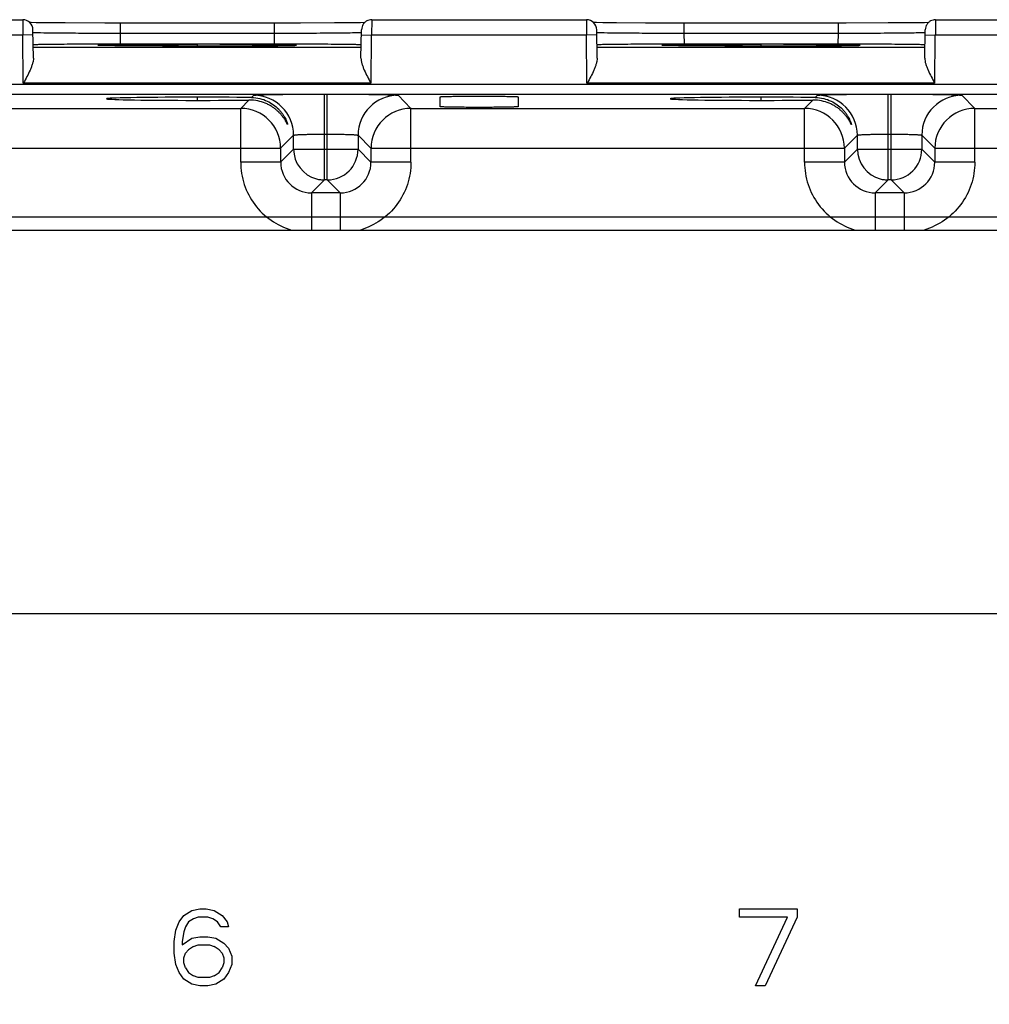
# Model space of a CAD drawing. Header units: inches. Extents: x 0 to 34, y 0 to 22.
# Tile 58 of 71: x 17.5 to 19.4, y 16.3 to 18.2. Entities that reach past the tile are written whole.
import ezdxf

# ---------------------------------------------------------------- set-up
doc = ezdxf.new("R2010")
doc.units = ezdxf.units.IN
doc.header["$LTSCALE"] = 1.87
doc.header["$MEASUREMENT"] = 0
doc.layers.get('0').update_dxf_attribs({"linetype": 'CONTINUOUS'})
doc.layers.add('DIMENSIONS', color=7, linetype='CONTINUOUS')
doc.styles.get("Standard").update_dxf_attribs({"font": 'txt', "width": 0.8})
doc.dimstyles.new('DIMSTYLE_1', dxfattribs={"dimtxt": 0.125, "dimasz": 0.18, "dimexe": 0.125, "dimexo": 0.0625, "dimgap": 0.09, "dimtad": 0, "dimtih": 1, "dimtoh": 1, "dimzin": 4, "dimdsep": 46, "dimtxsty": 'STANDARD', "dimblk": '_FILLED', "dimblk1": '_FILLED', "dimblk2": '_FILLED', "dimcen": 0.09, "dimadec": 0, "dimazin": 0, "dimtp": 0.01, "dimtm": 0.01, "dimtfac": 1, "dimtofl": 0, "dimtmove": 0, "dimatfit": 3, "dimldrblk": '_FILLED', "dimfxl": 1, "dimtolj": 1, "dimtzin": 4, "dimarcsym": 0})

# ---------------------------------------------------------------- blocks, each defined once
blk = doc.blocks.new('*D41')
at = {"layer": 'DIMENSIONS', "color": 2, "linetype": 'CONTINUOUS'}
blk.add_line((11.6309, 17.8466), (22.5948, 17.8466), dxfattribs=at)
at = {"layer": 'DIMENSIONS', "color": 2, "linetype": 'CONTINUOUS', "insert": (22.6573, 17.9091), "char_height": 0.125, "width": 1.125, "attachment_point": 1, "line_spacing_factor": 0.9}
blk.add_mtext('3.08{\\Ftxt.shx;\\W1.000000;\\H0.125000; }[78.3]', dxfattribs=at)
blk = doc.blocks.new('_FILLED')
at = {"color": 0, "linetype": 'BYBLOCK'}
blk.add_solid([(0, 0), (-1, 0.174), (-1, -0.174)], dxfattribs=at)

msp = doc.modelspace()

# ---------------------------------------------------------------- linework, layer by layer
at = {"color": 7, "linetype": 'CONTINUOUS'}
for p, q in [((17.1247, 18.2308), (17.5437, 18.2308)), ((17.5437, 18.2308), (17.5439, 18.2008)), ((17.5605, 18.2251), (17.5578, 18.2252)), ((17.5701, 18.225), (17.5605, 18.2251)), ((18.2029, 18.225), (18.1893, 18.2248)), ((18.2109, 18.2252), (18.2029, 18.225)), ((18.2247, 18.2308), (18.2245, 18.2008)), ((18.2247, 18.2308), (18.6437, 18.2308)), ((18.6437, 18.2308), (18.6439, 18.2008)), ((18.6634, 18.2251), (18.6578, 18.2252)), ((18.6758, 18.2249), (18.6634, 18.2251)), ((19.3029, 18.225), (19.2893, 18.2248)), ((19.3109, 18.2252), (19.3029, 18.225)), ((19.3247, 18.2308), (19.3245, 18.2008)), ((19.3247, 18.2308), (19.7437, 18.2308)), ((17.5647, 18.1559), (17.5637, 18.2112)), ((17.5892, 18.2247), (17.5701, 18.225)), ((17.6265, 18.2244), (17.5892, 18.2247)), ((17.7041, 18.2242), (17.6265, 18.2244)), ((18.0856, 18.2242), (17.7041, 18.2242)), ((17.7338, 18.2242), (17.7338, 18.2045)), ((18.0346, 18.2242), (18.0346, 18.2045)), ((18.1518, 18.2245), (18.0856, 18.2242)), ((18.1606, 18.2246), (18.1518, 18.2245)), ((18.1893, 18.2248), (18.1606, 18.2246)), ((18.2037, 18.1559), (18.2047, 18.2112)), ((18.2039, 18.206), (18.2046, 18.2062)), ((18.2051, 18.2146), (18.2047, 18.2112)), ((18.6647, 18.1559), (18.6637, 18.2112)), ((18.7022, 18.2246), (18.6758, 18.2249)), ((18.7588, 18.2243), (18.7022, 18.2246)), ((19.1501, 18.2242), (18.7588, 18.2243)), ((18.8338, 18.2242), (18.8338, 18.2045)), ((19.1346, 18.2242), (19.1346, 18.2045)), ((19.2322, 18.2244), (19.1501, 18.2242)), ((19.2606, 18.2246), (19.2322, 18.2244)), ((19.2893, 18.2248), (19.2606, 18.2246)), ((19.3037, 18.1559), (19.3047, 18.2112)), ((19.3039, 18.206), (19.3046, 18.2062)), ((19.3051, 18.2146), (19.3047, 18.2112)), ((17.5439, 18.2008), (17.1237, 18.2008)), ((17.5639, 18.2012), (17.5439, 18.2008)), ((17.5447, 18.1069), (17.5439, 18.2008)), ((17.7338, 18.2045), (18.0346, 18.2045)), ((17.7338, 18.2045), (17.7342, 18.1831)), ((18.0346, 18.2045), (18.0342, 18.1831)), ((18.2045, 18.2012), (18.2245, 18.2008)), ((18.2237, 18.2008), (18.2229, 18.1069)), ((18.6439, 18.2008), (18.2237, 18.2008)), ((18.6639, 18.2012), (18.6439, 18.2008)), ((18.6447, 18.1069), (18.6439, 18.2008)), ((18.8338, 18.2045), (19.1346, 18.2045)), ((18.8338, 18.2045), (18.8342, 18.1831)), ((19.1346, 18.2045), (19.1342, 18.1831)), ((19.3045, 18.2012), (19.3245, 18.2008)), ((19.3237, 18.2008), (19.3229, 18.1069)), ((19.7439, 18.2008), (19.3237, 18.2008)), ((18.2041, 18.1769), (17.5643, 18.1769)), ((17.6944, 18.1808), (17.694, 18.1808)), ((17.6953, 18.1807), (17.6949, 18.1807)), ((17.7006, 18.1805), (17.6983, 18.1806)), ((17.7161, 18.1831), (17.6986, 18.1831)), ((17.7042, 18.1805), (17.7006, 18.1805)), ((17.7109, 18.1803), (17.7042, 18.1805)), ((17.7222, 18.1802), (17.7109, 18.1803)), ((17.7342, 18.1831), (17.7161, 18.1831)), ((17.7467, 18.1799), (17.7222, 18.1802)), ((18.0342, 18.1831), (17.7342, 18.1831)), ((17.7982, 18.1796), (17.7467, 18.1799)), ((17.8198, 18.1795), (17.7982, 18.1796)), ((17.9141, 18.1794), (17.8198, 18.1795)), ((17.8842, 18.1828), (17.8842, 18.1794)), ((17.9917, 18.1797), (17.9141, 18.1794)), ((18.0319, 18.18), (17.9917, 18.1797)), ((18.051, 18.1802), (18.0319, 18.18)), ((18.0523, 18.1831), (18.0342, 18.1831)), ((18.0414, 18.1801), (18.0719, 18.1807)), ((18.0608, 18.1804), (18.051, 18.1802)), ((18.0663, 18.1805), (18.0608, 18.1804)), ((18.0697, 18.1806), (18.0663, 18.1805)), ((18.0717, 18.1807), (18.0697, 18.1806)), ((18.0729, 18.1807), (18.0717, 18.1807)), ((18.0738, 18.1807), (18.0734, 18.1807)), ((19.3041, 18.1769), (18.6643, 18.1769)), ((18.7944, 18.1808), (18.794, 18.1808)), ((18.7953, 18.1807), (18.7949, 18.1807)), ((18.8006, 18.1805), (18.7983, 18.1806)), ((18.8161, 18.1831), (18.7986, 18.1831)), ((18.8052, 18.1804), (18.8006, 18.1805)), ((18.8134, 18.1803), (18.8052, 18.1804)), ((18.8272, 18.1801), (18.8134, 18.1803)), ((18.8342, 18.1831), (18.8161, 18.1831)), ((18.8557, 18.1798), (18.8272, 18.1801)), ((19.1342, 18.1831), (18.8342, 18.1831)), ((18.9135, 18.1795), (18.8557, 18.1798)), ((18.9198, 18.1795), (18.9135, 18.1795)), ((19.0141, 18.1794), (18.9198, 18.1795)), ((18.9842, 18.1828), (18.9842, 18.1794)), ((19.0917, 18.1797), (19.0141, 18.1794)), ((19.1319, 18.18), (19.0917, 18.1797)), ((19.151, 18.1802), (19.1319, 18.18)), ((19.1523, 18.1831), (19.1342, 18.1831)), ((19.1414, 18.1801), (19.1719, 18.1807)), ((19.1608, 18.1804), (19.151, 18.1802)), ((19.1663, 18.1805), (19.1608, 18.1804)), ((19.1697, 18.1806), (19.1663, 18.1805)), ((19.1717, 18.1807), (19.1697, 18.1806)), ((19.1729, 18.1807), (19.1717, 18.1807)), ((19.1738, 18.1807), (19.1734, 18.1807)), ((11.9519, 18.1048), (20.5329, 18.1048)), ((18.2229, 18.1069), (17.5447, 18.1069)), ((19.3229, 18.1069), (18.6447, 18.1069)), ((11.9519, 18.0858), (20.5329, 18.0858)), ((17.8842, 18.0797), (17.8842, 18.0735)), ((17.9852, 18.0741), (17.9691, 18.0579)), ((17.9944, 18.0833), (17.9902, 18.0791)), ((18.1324, 17.9183), (18.1324, 18.0857)), ((18.138, 17.9183), (18.138, 18.0857)), ((18.3013, 18.0579), (18.276, 18.0833)), ((18.3582, 18.0612), (18.358, 18.0804)), ((18.5104, 18.0804), (18.5102, 18.0612)), ((18.9842, 18.0797), (18.9842, 18.0735)), ((19.0852, 18.0741), (19.0691, 18.0579)), ((19.0944, 18.0833), (19.0902, 18.0791)), ((19.2324, 17.9183), (19.2324, 18.0857)), ((19.238, 17.9183), (19.238, 18.0857)), ((19.4013, 18.0579), (19.376, 18.0833)), ((17.2013, 18.0579), (17.9691, 18.0579)), ((17.9691, 17.9529), (17.9691, 18.0579)), ((18.3013, 18.0579), (19.0691, 18.0579)), ((18.3013, 17.9529), (18.3013, 18.0579)), ((19.0691, 17.9529), (19.0691, 18.0579)), ((19.4013, 18.0579), (20.1691, 18.0579)), ((19.4013, 17.9529), (19.4013, 18.0579)), ((18.047, 17.98), (18.0724, 18.0053)), ((18.0724, 17.9783), (18.0724, 18.0053)), ((18.1324, 18.0077), (18.138, 18.0077)), ((18.198, 18.0053), (18.198, 17.9783)), ((18.198, 18.0053), (18.2233, 17.98)), ((19.147, 17.98), (19.1724, 18.0053)), ((19.1724, 17.9783), (19.1724, 18.0053)), ((19.2324, 18.0077), (19.238, 18.0077)), ((19.298, 18.0053), (19.3233, 17.98)), ((19.298, 18.0053), (19.298, 17.9783)), ((17.1233, 17.98), (18.047, 17.98)), ((18.047, 17.98), (18.047, 17.9529)), ((18.0724, 17.9783), (18.047, 17.9529)), ((18.0724, 17.9783), (18.198, 17.9783)), ((18.2233, 17.9529), (18.198, 17.9783)), ((18.2233, 17.98), (19.147, 17.98)), ((18.2233, 17.98), (18.2233, 17.9529)), ((19.147, 17.98), (19.147, 17.9529)), ((19.1724, 17.9783), (19.147, 17.9529)), ((19.1724, 17.9783), (19.298, 17.9783)), ((19.3233, 17.9529), (19.298, 17.9783)), ((19.3233, 17.98), (20.247, 17.98)), ((19.3233, 17.98), (19.3233, 17.9529)), ((18.047, 17.9529), (17.9691, 17.9529)), ((18.3013, 17.9529), (18.2233, 17.9529)), ((19.147, 17.9529), (19.0691, 17.9529)), ((19.4013, 17.9529), (19.3233, 17.9529)), ((18.107, 17.8929), (18.1324, 17.9183)), ((18.138, 17.9183), (18.1324, 17.9183)), ((18.138, 17.9183), (18.1633, 17.8929)), ((19.207, 17.8929), (19.2324, 17.9183)), ((19.238, 17.9183), (19.2324, 17.9183)), ((19.238, 17.9183), (19.2633, 17.8929)), ((18.1633, 17.8929), (18.107, 17.8929)), ((18.107, 17.8929), (18.107, 17.8206)), ((18.1633, 17.8929), (18.1633, 17.8206)), ((19.2633, 17.8929), (19.207, 17.8929)), ((19.207, 17.8929), (19.207, 17.8206)), ((19.2633, 17.8929), (19.2633, 17.8206)), ((12.1231, 17.8206), (20.3656, 17.8206)), ((12.1231, 17.0726), (20.3656, 17.0726)), ((17.8488, 16.4711), (17.8581, 16.4838)), ((17.8581, 16.4838), (17.8738, 16.4934)), ((17.8769, 16.4774), (17.8675, 16.4711)), ((17.8738, 16.4934), (17.8894, 16.4966)), ((17.8863, 16.4806), (17.8769, 16.4774)), ((17.905, 16.4806), (17.8863, 16.4806)), ((17.8894, 16.4966), (17.9019, 16.4966)), ((17.9019, 16.4966), (17.9175, 16.4934)), ((17.9144, 16.4774), (17.905, 16.4806)), ((17.9238, 16.4711), (17.9144, 16.4774)), ((17.9175, 16.4934), (17.9331, 16.4838)), ((17.9331, 16.4838), (17.9425, 16.4711)), ((18.9424, 16.4966), (19.0549, 16.4966)), ((18.9424, 16.4806), (18.9424, 16.4966)), ((19.0361, 16.4806), (18.9424, 16.4806)), ((18.9736, 16.3466), (19.0361, 16.4806)), ((19.0549, 16.4806), (18.9924, 16.3466)), ((19.0549, 16.4966), (19.0549, 16.4806)), ((17.8425, 16.4551), (17.8488, 16.4711)), ((17.8613, 16.4615), (17.8581, 16.4519)), ((17.8675, 16.4711), (17.8613, 16.4615)), ((17.93, 16.4615), (17.9238, 16.4711)), ((17.9456, 16.4615), (17.93, 16.4615)), ((17.9425, 16.4711), (17.9456, 16.4615)), ((17.8394, 16.4328), (17.8425, 16.4551)), ((17.8581, 16.4519), (17.855, 16.4328)), ((17.855, 16.4264), (17.8738, 16.4391)), ((17.8738, 16.4391), (17.8894, 16.4423)), ((17.8894, 16.4423), (17.905, 16.4423)), ((17.905, 16.4423), (17.9206, 16.4391)), ((17.9206, 16.4391), (17.9363, 16.4296)), ((17.8394, 16.4104), (17.8394, 16.4328)), ((17.855, 16.4328), (17.855, 16.4264)), ((17.8769, 16.4232), (17.8675, 16.4168)), ((17.8769, 16.4232), (17.8863, 16.4264)), ((17.8863, 16.4264), (17.9081, 16.4264)), ((17.9081, 16.4264), (17.9175, 16.4232)), ((17.9269, 16.4168), (17.9175, 16.4232)), ((17.9363, 16.4296), (17.9456, 16.42)), ((17.9456, 16.42), (17.9519, 16.404)), ((17.8425, 16.3881), (17.8394, 16.4104)), ((17.8581, 16.4008), (17.8613, 16.4104)), ((17.8581, 16.3913), (17.8581, 16.4008)), ((17.8675, 16.4168), (17.8613, 16.4104)), ((17.9331, 16.4104), (17.9269, 16.4168)), ((17.9331, 16.4104), (17.9363, 16.4008)), ((17.9363, 16.4008), (17.9363, 16.3913)), ((17.9519, 16.404), (17.9519, 16.3881)), ((17.8488, 16.3721), (17.8425, 16.3881)), ((17.8613, 16.3817), (17.8581, 16.3913)), ((17.8613, 16.3817), (17.8675, 16.3721)), ((17.9269, 16.3721), (17.9331, 16.3817)), ((17.9363, 16.3913), (17.9331, 16.3817)), ((17.9519, 16.3881), (17.9456, 16.3721)), ((17.8581, 16.3594), (17.8488, 16.3721)), ((17.8675, 16.3721), (17.8769, 16.3657)), ((17.8863, 16.3625), (17.8769, 16.3657)), ((17.9081, 16.3625), (17.8863, 16.3625)), ((17.9175, 16.3657), (17.9081, 16.3625)), ((17.9175, 16.3657), (17.9269, 16.3721)), ((17.9456, 16.3721), (17.9363, 16.3594)), ((17.8738, 16.3498), (17.8581, 16.3594)), ((17.8894, 16.3466), (17.8738, 16.3498)), ((17.905, 16.3466), (17.8894, 16.3466)), ((17.9206, 16.3498), (17.905, 16.3466)), ((17.9363, 16.3594), (17.9206, 16.3498)), ((18.9924, 16.3466), (18.9736, 16.3466))]:
    msp.add_line(p, q, dxfattribs=at)
for points in [[(17.6937, 18.1808), (17.6934, 18.1808), (17.6932, 18.1808), (17.6931, 18.1808)], [(17.6983, 18.1806), (17.6964, 18.1807), (17.6958, 18.1807)], [(18.0757, 18.1809), (18.0757, 18.1809), (18.0757, 18.1809), (18.0755, 18.1808), (18.0754, 18.1808), (18.0752, 18.1808), (18.0749, 18.1808), (18.0746, 18.1808), (18.0742, 18.1808)], [(18.7937, 18.1808), (18.7934, 18.1808), (18.7932, 18.1808), (18.7931, 18.1808)], [(18.7983, 18.1806), (18.7964, 18.1807), (18.7958, 18.1807)], [(19.1757, 18.1809), (19.1757, 18.1809), (19.1757, 18.1809), (19.1755, 18.1808), (19.1754, 18.1808), (19.1752, 18.1808), (19.1749, 18.1808), (19.1746, 18.1808), (19.1742, 18.1808)]]:
    msp.add_lwpolyline(points, dxfattribs=at)
for centre, radius, start, end in [((17.5437, 18.2108), 0.02, 1.0002, 90.0017), ((18.6437, 18.2108), 0.02, 1.0002, 90.0017), ((18.0012, 14.8183), 3.364, 89.1307, 89.316), ((19.1012, 14.8183), 3.364, 89.1307, 89.316), ((17.9861, 17.993), 0.0811, 87.2256, 90.692), ((17.9944, 18.0053), 0.078, 0.0437, 89.9565), ((18.276, 18.0053), 0.078, 90.0435, 179.9563), ((19.0861, 17.993), 0.0811, 87.2256, 90.692), ((19.0944, 18.0053), 0.078, 0.0437, 89.9565), ((19.376, 18.0053), 0.078, 90.0435, 179.9563), ((17.969, 17.9799), 0.078, 0.0195, 89.9804), ((18.3014, 17.9799), 0.078, 90.021, 179.979), ((19.069, 17.9799), 0.078, 0.0195, 89.9804), ((19.4014, 17.9799), 0.078, 90.021, 179.979), ((18.1324, 17.9783), 0.06, 180.0174, 255.0839), ((18.138, 17.9783), 0.06, 270.0209, 359.979), ((19.2324, 17.9783), 0.06, 180.0174, 255.0839), ((19.238, 17.9783), 0.06, 270.0209, 359.979), ((18.1071, 17.953), 0.06, 180.0504, 269.95), ((18.1633, 17.953), 0.06, 270.0504, 359.95), ((19.2071, 17.953), 0.06, 180.0504, 269.95), ((19.2633, 17.953), 0.06, 270.0504, 359.95), ((18.1326, 17.979), 0.0607, 255.1165, 262.4833), ((18.1325, 17.978), 0.0597, 262.4725, 269.9583), ((19.2326, 17.979), 0.0607, 255.1165, 262.4833), ((19.2325, 17.978), 0.0597, 262.4725, 269.9583)]:
    msp.add_arc(centre, radius, start, end, dxfattribs=at)
for centre in [(17.8842, 18.0766), (18.9842, 18.0766)]:
    msp.add_ellipse(centre, major_axis=(0.1771, 0), ratio=0.017455, start_param=0.92934, end_param=5.318939, dxfattribs=at)
for points, knots in [([(18.2247, 18.2308), (18.2231, 18.2308), (18.2197, 18.2303), (18.2149, 18.2285), (18.2106, 18.2254), (18.2084, 18.2225), (18.2075, 18.221)], [0, 0, 0, 0, 0.236486, 0.48835, 0.744357, 1, 1, 1, 1]), ([(19.3247, 18.2308), (19.3231, 18.2308), (19.3197, 18.2303), (19.3149, 18.2285), (19.3106, 18.2254), (19.3084, 18.2225), (19.3075, 18.221)], [0, 0, 0, 0, 0.236486, 0.48835, 0.744357, 1, 1, 1, 1]), ([(17.5638, 18.2062), (17.5638, 18.2061), (17.5639, 18.2061), (17.5641, 18.2061), (17.5644, 18.206), (17.5648, 18.206), (17.5653, 18.206), (17.5662, 18.2059), (17.5677, 18.2059), (17.5697, 18.2058), (17.5723, 18.2057), (17.5752, 18.2057), (17.5774, 18.2056), (17.5785, 18.2056)], [0, 0, 0, 0, 0.004677, 0.016926, 0.037014, 0.064951, 0.100713, 0.144268, 0.254609, 0.395671, 0.567138, 0.768692, 1, 1, 1, 1]), ([(18.0346, 18.2045), (18.045, 18.2045), (18.0655, 18.2046), (18.0954, 18.2047), (18.1232, 18.2049), (18.148, 18.2051), (18.1688, 18.2053), (18.1835, 18.2055), (18.1928, 18.2056), (18.1977, 18.2058), (18.2013, 18.2059), (18.2032, 18.206), (18.2039, 18.206)], [0, 0, 0, 0, 0.184742, 0.363215, 0.52923, 0.677237, 0.802042, 0.899531, 0.936918, 0.966236, 0.987314, 1, 1, 1, 1]), ([(18.2075, 18.221), (18.2072, 18.2205), (18.2062, 18.2185), (18.2054, 18.2163), (18.2051, 18.2146)], [0, 0, 0, 0, 0.255238, 1, 1, 1, 1]), ([(18.6638, 18.2062), (18.6638, 18.2061), (18.6639, 18.2061), (18.6641, 18.2061), (18.6644, 18.206), (18.6648, 18.206), (18.6653, 18.206), (18.6662, 18.2059), (18.6677, 18.2059), (18.6697, 18.2058), (18.6723, 18.2057), (18.6752, 18.2057), (18.6774, 18.2056), (18.6785, 18.2056)], [0, 0, 0, 0, 0.004677, 0.016926, 0.037014, 0.064951, 0.100713, 0.144268, 0.254609, 0.395671, 0.567138, 0.768692, 1, 1, 1, 1]), ([(19.1346, 18.2045), (19.145, 18.2045), (19.1655, 18.2046), (19.1954, 18.2047), (19.2232, 18.2049), (19.248, 18.2051), (19.2688, 18.2053), (19.2835, 18.2055), (19.2928, 18.2056), (19.2977, 18.2058), (19.3013, 18.2059), (19.3032, 18.206), (19.3039, 18.206)], [0, 0, 0, 0, 0.184742, 0.363215, 0.52923, 0.677237, 0.802042, 0.899531, 0.936918, 0.966236, 0.987314, 1, 1, 1, 1]), ([(19.3075, 18.221), (19.3072, 18.2205), (19.3062, 18.2185), (19.3054, 18.2163), (19.3051, 18.2146)], [0, 0, 0, 0, 0.255238, 1, 1, 1, 1]), ([(17.5785, 18.2056), (17.5872, 18.2054), (17.6081, 18.2052), (17.6438, 18.2049), (17.6868, 18.2046), (17.7177, 18.2045), (17.7338, 18.2045)], [0, 0, 0, 0, 0.16769, 0.403894, 0.689142, 1, 1, 1, 1]), ([(18.6785, 18.2056), (18.6872, 18.2054), (18.7081, 18.2052), (18.7438, 18.2049), (18.7868, 18.2046), (18.8177, 18.2045), (18.8338, 18.2045)], [0, 0, 0, 0, 0.16769, 0.403894, 0.689142, 1, 1, 1, 1]), ([(17.5967, 18.1825), (17.5942, 18.1825), (17.5896, 18.1824), (17.583, 18.1823), (17.5775, 18.1822), (17.5734, 18.1821), (17.5707, 18.182), (17.569, 18.182), (17.5676, 18.1819), (17.5664, 18.1818), (17.5655, 18.1818), (17.5649, 18.1817), (17.5646, 18.1817), (17.5644, 18.1817), (17.5643, 18.1816), (17.5643, 18.1816), (17.5643, 18.1816)], [0, 0, 0, 0, 0.228594, 0.429629, 0.601893, 0.744174, 0.803713, 0.855423, 0.899273, 0.935232, 0.963272, 0.983372, 0.990442, 0.995531, 0.998665, 1, 1, 1, 1]), ([(17.6986, 18.1831), (17.6795, 18.183), (17.6456, 18.1829), (17.6116, 18.1827), (17.5967, 18.1825)], [0, 0, 0, 0, 0.560304, 1, 1, 1, 1]), ([(17.8842, 18.1794), (17.8675, 18.1794), (17.8352, 18.1794), (17.7959, 18.1796), (17.7669, 18.1797), (17.748, 18.1799), (17.7314, 18.18), (17.7191, 18.1802), (17.7107, 18.1803), (17.7055, 18.1804), (17.701, 18.1805), (17.6973, 18.1806), (17.6948, 18.1807), (17.6931, 18.1808), (17.6922, 18.1808), (17.6915, 18.1809), (17.691, 18.1809), (17.6903, 18.1811), (17.691, 18.1812), (17.6915, 18.1812), (17.6922, 18.1813), (17.6932, 18.1814), (17.6948, 18.1814), (17.6974, 18.1815), (17.701, 18.1816), (17.7075, 18.1818), (17.7127, 18.1819), (17.7165, 18.1819)], [0, 0, 0, 0, 0.228118, 0.44083, 0.536675, 0.62335, 0.699403, 0.763451, 0.790637, 0.814448, 0.834773, 0.851507, 0.864592, 0.869753, 0.873988, 0.877293, 0.879664, 0.881613, 0.883591, 0.885976, 0.889295, 0.893545, 0.898721, 0.911834, 0.928597, 0.94895, 1, 1, 1, 1]), ([(17.7165, 18.1819), (17.7267, 18.1821), (17.7504, 18.1823), (17.8063, 18.1827), (17.8519, 18.1828), (17.8842, 18.1828)], [0, 0, 0, 0, 0.183583, 0.422668, 1, 1, 1, 1]), ([(18.0414, 18.1821), (18.0311, 18.1822), (18.0081, 18.1824), (17.9557, 18.1827), (17.9136, 18.1828), (17.8842, 18.1828)], [0, 0, 0, 0, 0.196733, 0.438143, 1, 1, 1, 1]), ([(17.8842, 18.1794), (17.9136, 18.1794), (17.9557, 18.1795), (18.0081, 18.1798), (18.0311, 18.18), (18.0414, 18.1801)], [0, 0, 0, 0, 0.561857, 0.803267, 1, 1, 1, 1]), ([(18.1717, 18.1825), (18.1543, 18.1827), (18.1145, 18.183), (18.0747, 18.1831), (18.0523, 18.1831)], [0, 0, 0, 0, 0.438453, 1, 1, 1, 1]), ([(18.0719, 18.1807), (18.0726, 18.1807), (18.0738, 18.1807), (18.0755, 18.1808), (18.0766, 18.1809), (18.0772, 18.1809), (18.0775, 18.181), (18.0777, 18.181), (18.0778, 18.181), (18.0779, 18.1811), (18.0779, 18.1811), (18.0779, 18.1811), (18.0778, 18.1811), (18.0777, 18.1811), (18.0776, 18.1812), (18.0774, 18.1812), (18.0771, 18.1812), (18.0767, 18.1813), (18.0761, 18.1813), (18.0754, 18.1813), (18.0743, 18.1814), (18.0726, 18.1815), (18.0702, 18.1815), (18.0675, 18.1816), (18.0642, 18.1817), (18.0591, 18.1818), (18.0551, 18.1819), (18.0523, 18.1819)], [0, 0, 0, 0, 0.065909, 0.118009, 0.156203, 0.170059, 0.180413, 0.187272, 0.189409, 0.190726, 0.191418, 0.192318, 0.19397, 0.196464, 0.199822, 0.204053, 0.21514, 0.229728, 0.247811, 0.26938, 0.294424, 0.354884, 0.429093, 0.516945, 0.61826, 0.732744, 1, 1, 1, 1]), ([(18.2042, 18.1816), (18.2042, 18.1816), (18.2041, 18.1816), (18.204, 18.1817), (18.2038, 18.1817), (18.2035, 18.1817), (18.2029, 18.1818), (18.202, 18.1818), (18.2008, 18.1819), (18.1994, 18.182), (18.1977, 18.182), (18.195, 18.1821), (18.1909, 18.1822), (18.1853, 18.1823), (18.1788, 18.1824), (18.1742, 18.1825), (18.1717, 18.1825)], [0, 0, 0, 0, 0.001341, 0.004499, 0.009627, 0.016748, 0.036978, 0.065172, 0.101291, 0.145288, 0.197118, 0.256731, 0.398989, 0.571047, 0.771765, 1, 1, 1, 1]), ([(18.6967, 18.1825), (18.6942, 18.1825), (18.6896, 18.1824), (18.683, 18.1823), (18.6775, 18.1822), (18.6734, 18.1821), (18.6707, 18.182), (18.669, 18.182), (18.6676, 18.1819), (18.6664, 18.1818), (18.6655, 18.1818), (18.6649, 18.1817), (18.6646, 18.1817), (18.6644, 18.1817), (18.6643, 18.1816), (18.6643, 18.1816), (18.6643, 18.1816)], [0, 0, 0, 0, 0.228594, 0.429629, 0.601893, 0.744174, 0.803713, 0.855423, 0.899273, 0.935232, 0.963272, 0.983372, 0.990442, 0.995531, 0.998665, 1, 1, 1, 1]), ([(18.7986, 18.1831), (18.7795, 18.183), (18.7456, 18.1829), (18.7116, 18.1827), (18.6967, 18.1825)], [0, 0, 0, 0, 0.560304, 1, 1, 1, 1]), ([(18.9842, 18.1794), (18.9675, 18.1794), (18.9352, 18.1794), (18.8959, 18.1796), (18.8669, 18.1797), (18.848, 18.1799), (18.8314, 18.18), (18.8191, 18.1802), (18.8107, 18.1803), (18.8055, 18.1804), (18.801, 18.1805), (18.7973, 18.1806), (18.7948, 18.1807), (18.7931, 18.1808), (18.7922, 18.1808), (18.7915, 18.1809), (18.791, 18.1809), (18.7903, 18.1811), (18.791, 18.1812), (18.7915, 18.1812), (18.7922, 18.1813), (18.7932, 18.1814), (18.7948, 18.1814), (18.7974, 18.1815), (18.801, 18.1816), (18.8075, 18.1818), (18.8127, 18.1819), (18.8165, 18.1819)], [0, 0, 0, 0, 0.228118, 0.44083, 0.536675, 0.62335, 0.699403, 0.763451, 0.790637, 0.814448, 0.834773, 0.851507, 0.864592, 0.869753, 0.873988, 0.877293, 0.879664, 0.881613, 0.883591, 0.885976, 0.889295, 0.893545, 0.898721, 0.911834, 0.928597, 0.94895, 1, 1, 1, 1]), ([(18.8165, 18.1819), (18.8267, 18.1821), (18.8504, 18.1823), (18.9063, 18.1827), (18.9519, 18.1828), (18.9842, 18.1828)], [0, 0, 0, 0, 0.183583, 0.422668, 1, 1, 1, 1]), ([(19.1414, 18.1821), (19.1311, 18.1822), (19.1081, 18.1824), (19.0557, 18.1827), (19.0136, 18.1828), (18.9842, 18.1828)], [0, 0, 0, 0, 0.196733, 0.438143, 1, 1, 1, 1]), ([(18.9842, 18.1794), (19.0136, 18.1794), (19.0557, 18.1795), (19.1081, 18.1798), (19.1311, 18.18), (19.1414, 18.1801)], [0, 0, 0, 0, 0.561857, 0.803267, 1, 1, 1, 1]), ([(19.2717, 18.1825), (19.2543, 18.1827), (19.2145, 18.183), (19.1747, 18.1831), (19.1523, 18.1831)], [0, 0, 0, 0, 0.438453, 1, 1, 1, 1]), ([(19.1719, 18.1807), (19.1726, 18.1807), (19.1738, 18.1807), (19.1755, 18.1808), (19.1766, 18.1809), (19.1772, 18.1809), (19.1775, 18.181), (19.1777, 18.181), (19.1778, 18.181), (19.1779, 18.1811), (19.1779, 18.1811), (19.1779, 18.1811), (19.1778, 18.1811), (19.1777, 18.1811), (19.1776, 18.1812), (19.1774, 18.1812), (19.1771, 18.1812), (19.1767, 18.1813), (19.1761, 18.1813), (19.1754, 18.1813), (19.1743, 18.1814), (19.1726, 18.1815), (19.1702, 18.1815), (19.1675, 18.1816), (19.1642, 18.1817), (19.1591, 18.1818), (19.1551, 18.1819), (19.1523, 18.1819)], [0, 0, 0, 0, 0.065909, 0.118009, 0.156203, 0.170059, 0.180413, 0.187272, 0.189409, 0.190726, 0.191418, 0.192318, 0.19397, 0.196464, 0.199822, 0.204053, 0.21514, 0.229728, 0.247811, 0.26938, 0.294424, 0.354884, 0.429093, 0.516945, 0.61826, 0.732744, 1, 1, 1, 1]), ([(19.3042, 18.1816), (19.3042, 18.1816), (19.3041, 18.1816), (19.304, 18.1817), (19.3038, 18.1817), (19.3035, 18.1817), (19.3029, 18.1818), (19.302, 18.1818), (19.3008, 18.1819), (19.2994, 18.182), (19.2977, 18.182), (19.295, 18.1821), (19.2909, 18.1822), (19.2853, 18.1823), (19.2788, 18.1824), (19.2742, 18.1825), (19.2717, 18.1825)], [0, 0, 0, 0, 0.001341, 0.004499, 0.009627, 0.016748, 0.036978, 0.065172, 0.101291, 0.145288, 0.197118, 0.256731, 0.398989, 0.571047, 0.771765, 1, 1, 1, 1]), ([(17.5647, 18.1559), (17.5647, 18.1541), (17.5643, 18.1503), (17.5628, 18.1445), (17.5607, 18.1385), (17.5572, 18.1302), (17.5521, 18.1196), (17.5477, 18.1112), (17.5455, 18.1069)], [0, 0, 0, 0, 0.102673, 0.21564, 0.336353, 0.462749, 0.72757, 1, 1, 1, 1]), ([(18.2037, 18.1559), (18.2037, 18.1541), (18.2041, 18.1503), (18.2056, 18.1445), (18.2077, 18.1385), (18.2112, 18.1302), (18.2163, 18.1196), (18.2207, 18.1112), (18.2229, 18.1069)], [0, 0, 0, 0, 0.102673, 0.215635, 0.336335, 0.462732, 0.727565, 1, 1, 1, 1]), ([(18.6647, 18.1559), (18.6647, 18.1541), (18.6643, 18.1503), (18.6628, 18.1445), (18.6607, 18.1385), (18.6572, 18.1302), (18.6521, 18.1196), (18.6477, 18.1112), (18.6455, 18.1069)], [0, 0, 0, 0, 0.102673, 0.21564, 0.336353, 0.462749, 0.72757, 1, 1, 1, 1]), ([(19.3037, 18.1559), (19.3037, 18.1541), (19.3041, 18.1503), (19.3056, 18.1445), (19.3077, 18.1385), (19.3112, 18.1302), (19.3163, 18.1196), (19.3207, 18.1112), (19.3229, 18.1069)], [0, 0, 0, 0, 0.102673, 0.215635, 0.336335, 0.462732, 0.727565, 1, 1, 1, 1]), ([(18.0605, 18.0267), (18.0605, 18.0267), (18.0605, 18.0266), (18.0604, 18.0266), (18.0604, 18.0266), (18.0603, 18.0266), (18.0602, 18.0267), (18.0601, 18.0269), (18.0599, 18.0272), (18.0597, 18.0276), (18.0595, 18.028), (18.0591, 18.0288), (18.0585, 18.0299), (18.0577, 18.0314), (18.0567, 18.0331), (18.0556, 18.0349), (18.0544, 18.0369), (18.0526, 18.0396), (18.05, 18.0432), (18.0464, 18.0474), (18.0423, 18.0517), (18.0377, 18.0558), (18.0325, 18.0597), (18.0268, 18.0633), (18.0182, 18.0678), (18.006, 18.0721), (17.9956, 18.0737), (17.9901, 18.074)], [0, 0, 0, 0, 0.001249, 0.0016, 0.002011, 0.002639, 0.003535, 0.006191, 0.010002, 0.01491, 0.020847, 0.02774, 0.044104, 0.063466, 0.085374, 0.109386, 0.135122, 0.162365, 0.22064, 0.28308, 0.34914, 0.4185, 0.491076, 0.566911, 0.64609, 0.815091, 1, 1, 1, 1]), ([(17.9902, 18.0791), (17.9957, 18.079), (18.0063, 18.0777), (18.0208, 18.0726), (18.0329, 18.0655), (18.0412, 18.0584), (18.0467, 18.0523), (18.0503, 18.0477), (18.0533, 18.0432), (18.0558, 18.0388), (18.0575, 18.0353), (18.0586, 18.0326), (18.0592, 18.0309), (18.0598, 18.0295), (18.0601, 18.0282), (18.0604, 18.0274), (18.0605, 18.0269), (18.0605, 18.0267)], [0, 0, 0, 0, 0.177091, 0.338784, 0.487325, 0.624401, 0.688883, 0.750466, 0.808783, 0.86311, 0.912178, 0.934097, 0.953754, 0.97073, 0.984484, 0.99441, 1, 1, 1, 1]), ([(17.9944, 18.0833), (17.9945, 18.0834), (17.9948, 18.0835), (17.9955, 18.0836), (17.9964, 18.0837), (17.9976, 18.0838), (17.9992, 18.0839), (18.0019, 18.0841), (18.006, 18.0843), (18.0119, 18.0845), (18.0189, 18.0847), (18.0269, 18.0848), (18.036, 18.085), (18.046, 18.0852), (18.0608, 18.0853), (18.0808, 18.0855), (18.1061, 18.0857), (18.1235, 18.0857), (18.1324, 18.0857)], [0, 0, 0, 0, 0.002438, 0.007006, 0.01377, 0.022758, 0.033995, 0.047499, 0.081331, 0.123941, 0.17483, 0.233491, 0.299339, 0.371731, 0.45002, 0.621408, 0.807264, 1, 1, 1, 1]), ([(18.138, 18.0857), (18.1468, 18.0857), (18.1643, 18.0857), (18.1896, 18.0855), (18.2096, 18.0853), (18.2244, 18.0852), (18.2344, 18.085), (18.2435, 18.0848), (18.2515, 18.0847), (18.2585, 18.0845), (18.2644, 18.0843), (18.2685, 18.0841), (18.2712, 18.0839), (18.2728, 18.0838), (18.274, 18.0837), (18.2749, 18.0836), (18.2755, 18.0835), (18.2759, 18.0834), (18.276, 18.0833)], [0, 0, 0, 0, 0.192733, 0.378587, 0.549974, 0.628263, 0.700655, 0.766502, 0.825162, 0.87605, 0.918659, 0.952492, 0.965997, 0.977234, 0.986224, 0.992989, 0.99756, 1, 1, 1, 1]), ([(18.3581, 18.0804), (18.3581, 18.0804), (18.3583, 18.0805), (18.3585, 18.0805), (18.359, 18.0806), (18.3596, 18.0807), (18.3604, 18.0807), (18.3613, 18.0808), (18.3625, 18.0809), (18.3644, 18.0809), (18.3672, 18.081), (18.371, 18.0811), (18.3755, 18.0812), (18.3805, 18.0813), (18.386, 18.0814), (18.3943, 18.0815), (18.4054, 18.0816), (18.4195, 18.0817), (18.4342, 18.0817), (18.4489, 18.0817), (18.463, 18.0816), (18.4741, 18.0815), (18.4823, 18.0814), (18.4879, 18.0813), (18.4929, 18.0812), (18.4974, 18.0811), (18.5012, 18.081), (18.504, 18.0809), (18.5059, 18.0809), (18.507, 18.0808), (18.508, 18.0807), (18.5088, 18.0807), (18.5094, 18.0806), (18.5099, 18.0805), (18.5101, 18.0805), (18.5103, 18.0804), (18.5103, 18.0804)], [0, 0, 0, 0, 0.000703, 0.002467, 0.005368, 0.009423, 0.014641, 0.02103, 0.028596, 0.037345, 0.058355, 0.08377, 0.113218, 0.146327, 0.182731, 0.22209, 0.30834, 0.402205, 0.499978, 0.597745, 0.691599, 0.77786, 0.817232, 0.85365, 0.88677, 0.916223, 0.941638, 0.962645, 0.971393, 0.97896, 0.98535, 0.990571, 0.994628, 0.997531, 0.999296, 1, 1, 1, 1]), ([(19.1605, 18.0267), (19.1605, 18.0267), (19.1605, 18.0266), (19.1604, 18.0266), (19.1604, 18.0266), (19.1603, 18.0266), (19.1602, 18.0267), (19.1601, 18.0269), (19.1599, 18.0272), (19.1597, 18.0276), (19.1595, 18.028), (19.1591, 18.0288), (19.1585, 18.0299), (19.1577, 18.0314), (19.1567, 18.0331), (19.1556, 18.0349), (19.1544, 18.0369), (19.1526, 18.0396), (19.15, 18.0432), (19.1464, 18.0474), (19.1423, 18.0517), (19.1377, 18.0558), (19.1325, 18.0597), (19.1268, 18.0633), (19.1182, 18.0678), (19.106, 18.0721), (19.0956, 18.0737), (19.0901, 18.074)], [0, 0, 0, 0, 0.001249, 0.0016, 0.002011, 0.002639, 0.003535, 0.006191, 0.010002, 0.01491, 0.020847, 0.02774, 0.044104, 0.063466, 0.085374, 0.109386, 0.135122, 0.162365, 0.22064, 0.28308, 0.34914, 0.4185, 0.491076, 0.566911, 0.64609, 0.815091, 1, 1, 1, 1]), ([(19.0902, 18.0791), (19.0957, 18.079), (19.1063, 18.0777), (19.1208, 18.0726), (19.1329, 18.0655), (19.1412, 18.0584), (19.1467, 18.0523), (19.1503, 18.0477), (19.1533, 18.0432), (19.1558, 18.0388), (19.1575, 18.0353), (19.1586, 18.0326), (19.1592, 18.0309), (19.1598, 18.0295), (19.1601, 18.0282), (19.1604, 18.0274), (19.1605, 18.0269), (19.1605, 18.0267)], [0, 0, 0, 0, 0.177091, 0.338784, 0.487325, 0.624401, 0.688883, 0.750466, 0.808783, 0.86311, 0.912178, 0.934097, 0.953754, 0.97073, 0.984484, 0.99441, 1, 1, 1, 1]), ([(19.0944, 18.0833), (19.0945, 18.0834), (19.0948, 18.0835), (19.0955, 18.0836), (19.0964, 18.0837), (19.0976, 18.0838), (19.0992, 18.0839), (19.1019, 18.0841), (19.106, 18.0843), (19.1119, 18.0845), (19.1189, 18.0847), (19.1269, 18.0848), (19.136, 18.085), (19.146, 18.0852), (19.1608, 18.0853), (19.1808, 18.0855), (19.2061, 18.0857), (19.2235, 18.0857), (19.2324, 18.0857)], [0, 0, 0, 0, 0.002438, 0.007006, 0.01377, 0.022758, 0.033995, 0.047499, 0.081331, 0.123941, 0.17483, 0.233491, 0.299339, 0.371731, 0.45002, 0.621408, 0.807264, 1, 1, 1, 1]), ([(19.238, 18.0857), (19.2468, 18.0857), (19.2643, 18.0857), (19.2896, 18.0855), (19.3096, 18.0853), (19.3244, 18.0852), (19.3344, 18.085), (19.3435, 18.0848), (19.3515, 18.0847), (19.3585, 18.0845), (19.3644, 18.0843), (19.3685, 18.0841), (19.3712, 18.0839), (19.3728, 18.0838), (19.374, 18.0837), (19.3749, 18.0836), (19.3755, 18.0835), (19.3759, 18.0834), (19.376, 18.0833)], [0, 0, 0, 0, 0.192733, 0.378587, 0.549974, 0.628263, 0.700655, 0.766502, 0.825162, 0.87605, 0.918659, 0.952492, 0.965997, 0.977234, 0.986224, 0.992989, 0.99756, 1, 1, 1, 1]), ([(18.5102, 18.0612), (18.5102, 18.0611), (18.5101, 18.0611), (18.5098, 18.061), (18.5093, 18.061), (18.5087, 18.0609), (18.5079, 18.0608), (18.5069, 18.0608), (18.5057, 18.0607), (18.5038, 18.0606), (18.501, 18.0605), (18.4972, 18.0604), (18.4927, 18.0603), (18.4877, 18.0602), (18.4822, 18.0601), (18.474, 18.06), (18.4629, 18.0599), (18.4488, 18.0598), (18.4342, 18.0598), (18.4195, 18.0598), (18.4055, 18.0599), (18.3944, 18.06), (18.3862, 18.0601), (18.3807, 18.0602), (18.3756, 18.0603), (18.3712, 18.0604), (18.3674, 18.0605), (18.3645, 18.0606), (18.3626, 18.0607), (18.3615, 18.0608), (18.3605, 18.0608), (18.3596, 18.0609), (18.359, 18.061), (18.3585, 18.061), (18.3583, 18.0611), (18.3581, 18.0611), (18.3581, 18.0612)], [0, 0, 0, 0, 0.000739, 0.002582, 0.005588, 0.009765, 0.015112, 0.021625, 0.0293, 0.038134, 0.059217, 0.084602, 0.113958, 0.146956, 0.183263, 0.222541, 0.308635, 0.402304, 0.499851, 0.597388, 0.691047, 0.777154, 0.816439, 0.852744, 0.885725, 0.915066, 0.940452, 0.96157, 0.970439, 0.978159, 0.984721, 0.990117, 0.99434, 0.997385, 0.999253, 1, 1, 1, 1]), ([(18.0724, 18.0053), (18.0724, 18.0054), (18.0726, 18.0055), (18.0729, 18.0056), (18.0733, 18.0057), (18.0741, 18.0059), (18.0755, 18.0061), (18.0775, 18.0063), (18.0801, 18.0065), (18.0831, 18.0067), (18.0866, 18.0068), (18.0921, 18.0071), (18.0998, 18.0073), (18.11, 18.0075), (18.121, 18.0077), (18.1286, 18.0077), (18.1324, 18.0077)], [0, 0, 0, 0, 0.002839, 0.007735, 0.014877, 0.024283, 0.049796, 0.083996, 0.126544, 0.17708, 0.23524, 0.300655, 0.451133, 0.622374, 0.807593, 1, 1, 1, 1]), ([(18.138, 18.0077), (18.1418, 18.0077), (18.1494, 18.0077), (18.1604, 18.0075), (18.1706, 18.0073), (18.1783, 18.0071), (18.1838, 18.0068), (18.1873, 18.0067), (18.1903, 18.0065), (18.1929, 18.0063), (18.1949, 18.0061), (18.1963, 18.0059), (18.1971, 18.0057), (18.1975, 18.0056), (18.1978, 18.0055), (18.1979, 18.0054), (18.198, 18.0053)], [0, 0, 0, 0, 0.192406, 0.377625, 0.548867, 0.699345, 0.76476, 0.82292, 0.873456, 0.916004, 0.950204, 0.975717, 0.985123, 0.992265, 0.997161, 1, 1, 1, 1]), ([(19.1724, 18.0053), (19.1724, 18.0054), (19.1726, 18.0055), (19.1729, 18.0056), (19.1733, 18.0057), (19.1741, 18.0059), (19.1755, 18.0061), (19.1775, 18.0063), (19.1801, 18.0065), (19.1831, 18.0067), (19.1866, 18.0068), (19.1921, 18.0071), (19.1998, 18.0073), (19.21, 18.0075), (19.221, 18.0077), (19.2286, 18.0077), (19.2324, 18.0077)], [0, 0, 0, 0, 0.002839, 0.007735, 0.014877, 0.024283, 0.049796, 0.083996, 0.126544, 0.17708, 0.23524, 0.300655, 0.451133, 0.622374, 0.807593, 1, 1, 1, 1]), ([(19.238, 18.0077), (19.2418, 18.0077), (19.2494, 18.0077), (19.2604, 18.0075), (19.2706, 18.0073), (19.2783, 18.0071), (19.2838, 18.0068), (19.2873, 18.0067), (19.2903, 18.0065), (19.2929, 18.0063), (19.2949, 18.0061), (19.2963, 18.0059), (19.2971, 18.0057), (19.2975, 18.0056), (19.2978, 18.0055), (19.2979, 18.0054), (19.298, 18.0053)], [0, 0, 0, 0, 0.192406, 0.377625, 0.548867, 0.699345, 0.76476, 0.82292, 0.873456, 0.916004, 0.950204, 0.975717, 0.985123, 0.992265, 0.997161, 1, 1, 1, 1]), ([(17.9691, 17.9529), (17.9692, 17.9382), (17.9738, 17.9086), (17.9946, 17.8689), (18.0268, 17.8377), (18.0539, 17.8249), (18.068, 17.8206)], [0, 0, 0, 0, 0.250012, 0.5, 0.749988, 1, 1, 1, 1]), ([(18.3013, 17.9529), (18.3012, 17.9382), (18.2966, 17.9086), (18.2758, 17.8689), (18.2436, 17.8377), (18.2165, 17.8249), (18.2025, 17.8206)], [0, 0, 0, 0, 0.250001, 0.5, 0.749999, 1, 1, 1, 1]), ([(19.0691, 17.9529), (19.0692, 17.9382), (19.0738, 17.9086), (19.0946, 17.8689), (19.1268, 17.8377), (19.1539, 17.8249), (19.168, 17.8206)], [0, 0, 0, 0, 0.250012, 0.5, 0.749988, 1, 1, 1, 1]), ([(19.4013, 17.9529), (19.4012, 17.9382), (19.3966, 17.9086), (19.3758, 17.8689), (19.3436, 17.8377), (19.3165, 17.8249), (19.3025, 17.8206)], [0, 0, 0, 0, 0.250001, 0.5, 0.749999, 1, 1, 1, 1])]:
    msp.add_open_spline(points, degree=3, knots=knots, dxfattribs=at)

# ---------------------------------------------------------------- dimensions: what is measured, and where the dimension line sits
at = {"layer": 'DIMENSIONS', "color": 2, "linetype": 'CONTINUOUS'}
dim = msp.add_ordinate_dim(feature_location=(11.6309, 17.8466), offset=(10.9639, 0), dtype=0, origin=(11.5684, 14.7624), dimstyle='DIMSTYLE_1', override={"dimtad": 1, "dimtih": 0, "dimtoh": 0}, dxfattribs=at)
dim.commit()
dim.dimension.update_dxf_attribs({"geometry": '*D41', "text_midpoint": (23.2198, 17.8466)})

doc.saveas('drawing.dxf')
